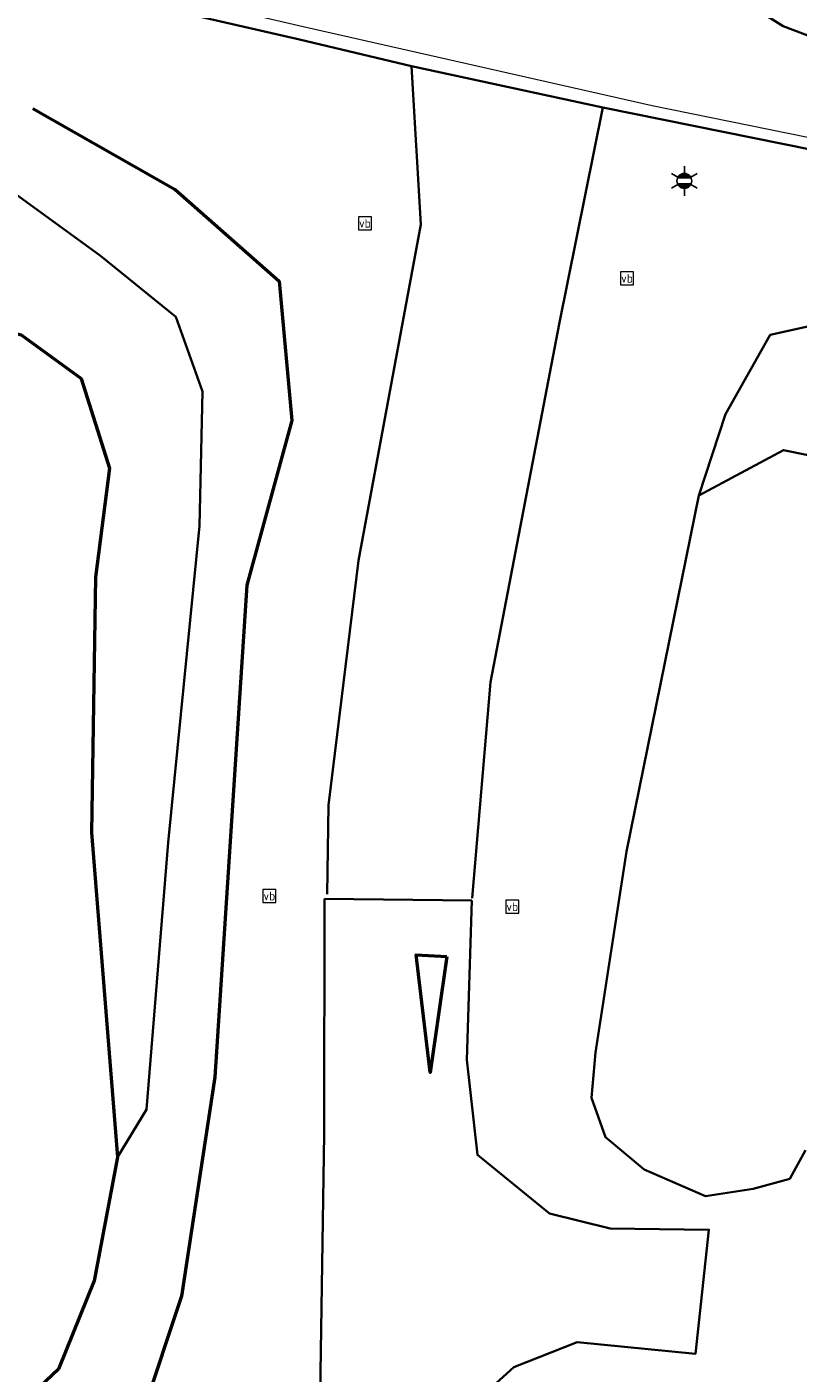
# Model space of a CAD drawing. Header units: metres. Extents: x 158280 to 158599, y 577506 to 577664.
# Tile 5 of 13: x 158479 to 158506, y 577530 to 577576. Entities that reach past the tile are written whole.
import ezdxf
from ezdxf.enums import TextEntityAlignment as Align

# ---------------------------------------------------------------- set-up
doc = ezdxf.new("R2010")
doc.units = ezdxf.units.M
for name, color, linetype, lineweight in [('N-ME-GW-GRONDWERKLIJN_KRUIN-G', 252, 'Continuous', 50), ('N-ME-GW-GRONDWERKLIJN_TEEN-G', 252, 'Continuous', 50), ('N-ME-GW-TALUD-G', 252, 'Continuous', 35), ('N-ME-GW-WATERGANG_INSTEEK-G', 252, 'Continuous', 35), ('N-ME-IE-MEUBILAIR_WEGMEUBILAIR-S', 252, 'Continuous', 25), ('N-ME-IE-MEUBILAIR_WEGMEUBILAIR_LICHTMAST-S', 252, 'Continuous', 25), ('N-ME-VH-KANTVERHARDING-G', 252, 'Continuous', 35), ('N-ME-VH-VERHARDING-G', 252, 'Continuous', 35), ('N-XX-VW-MARKERING_VERDRIJFSTREEP-G', 252, 'Continuous', 35), ('R-ME-VW-MARKERING-GD', 252, 'Continuous', 50), ('R-ME-VW-MARKERING_LANGS_STREEP_DOORGETROKKEN-GD', 252, 'Continuous', 18)]:
    doc.layers.add(name, color=color, linetype=linetype, lineweight=lineweight)
doc.styles.add('NLCS-ISO', font='NLCS-ISO.ttf', dxfattribs={"height": 1.8})

# ---------------------------------------------------------------- blocks, each defined once
blk = doc.blocks.new('SIE-WEG_VERKEERSBORD-SO')
at = {"color": 0, "linetype": 'ByBlock', "lineweight": 18}
blk.add_lwpolyline([(-1.125, -1.125), (1.125, -1.125), (1.125, 1.125), (-1.125, 1.125)], close=True, dxfattribs=at)
at = {"color": 0, "linetype": 'ByBlock', "lineweight": 18, "style": 'NLCS-ISO'}
blk.add_text('vb', height=1.5, dxfattribs=at).set_placement((0, 0), align=Align.MIDDLE_CENTER)
blk = doc.blocks.new('N-SIE-WEG_LICHTMAST-SO')
h = blk.add_hatch(color=256)
h.paths.add_polyline_path([(1.16, 0.5, 0.658505), (-1.16, 0.5)])
h.paths.add_polyline_path([(-1.16, -0.5, 0.658505), (1.16, -0.5)])
at = {"flags": 128}
for points in [[(0, 1.27), (0, 2.53)], [(-2.19, 1.27), (-1.1, 0.63)], [(-1.16, 0.5), (1.16, 0.5)], [(1.1, 0.63), (2.19, 1.27)], [(-2.19, -1.27), (-1.1, -0.63)], [(-1.16, -0.5), (1.16, -0.5)], [(0, -1.27), (0, -2.53)], [(2.19, -1.27), (1.1, -0.63)]]:
    blk.add_lwpolyline(points, dxfattribs=at)
at = {"ltscale": 0.5}
blk.add_circle((0, 0), 1.27, dxfattribs=at)
at = {"style": 'NLCS-ISO'}
blk.add_attdef('TYPE', text='', height=1.8, dxfattribs=at).set_placement((0, 2.53), align=Align.BOTTOM_CENTER)

msp = doc.modelspace()

# ---------------------------------------------------------------- linework, layer by layer
at = {"layer": 'N-ME-GW-GRONDWERKLIJN_KRUIN-G'}
msp.add_polyline3d([(158479.635, 577573.079, 2.187), (158484.511, 577570.299, 2.016), (158488.07, 577567.166, 1.961), (158488.506, 577562.394, 1.873), (158486.964, 577556.751, 1.7), (158485.86, 577539.893, 1.432), (158484.72, 577532.394, 1.174), (158483.402, 577528.414, 0.964)], dxfattribs=at)
at = {"layer": 'N-ME-GW-GRONDWERKLIJN_TEEN-G'}
msp.add_polyline3d([(158476.957, 577565.944, 0.165), (158479.229, 577565.32, 0.177), (158481.288, 577563.828, 0.187), (158482.263, 577560.758, 0.241), (158481.782, 577557.027, 0.17), (158481.636, 577548.277, 0.391), (158482.531, 577537.155, 0.475), (158481.731, 577532.917, 0.412), (158480.512, 577529.901, 0.381), (158478.615, 577528.104, 0.293), (158477.51, 577527.392, 0.244), (158477.143, 577526.137, 0.259), (158478.571, 577521.033, 0.416), (158481.252, 577514.839, 0.464), (158483.047, 577510.732, 0.476), (158485.041, 577508.081, 0.571)], dxfattribs=at)
at = {"layer": 'N-ME-GW-TALUD-G'}
for points in [[(158475.959, 577574.528, 2.482), (158475.958, 577573.876, 2.025), (158475.795, 577572.924, 1.985), (158476.305, 577572.129, 1.723), (158477.63, 577571.168, 1.621), (158481.95, 577568.032, 1.269), (158484.527, 577565.947, 1.2), (158485.447, 577563.38, 1.242), (158485.343, 577558.787, 1.195), (158484.265, 577547.932, 1.085), (158483.529, 577538.786, 0.788), (158482.531, 577537.155, 0.475)], [(158502.432, 577559.82, 1.618), (158503.348, 577562.608, 1.654), (158504.881, 577565.324, 1.603), (158508.114, 577566.05, 1.624), (158512.4, 577564.914, 1.549), (158530.332, 577559.311, 1.02), (158547.719, 577554.512, 0.818), (158559.553, 577550.147, 0.769), (158578.04, 577545.063, 0.804), (158591.633, 577542.243, 0.801)]]:
    msp.add_polyline3d(points, dxfattribs=at)
at = {"layer": 'N-ME-GW-WATERGANG_INSTEEK-G'}
msp.add_polyline3d([(158506.089, 577537.401, 0.221), (158505.547, 577536.414, 0.399), (158504.299, 577536.07, 0.473), (158502.66, 577535.822, 0.674), (158500.56, 577536.736, 0.905), (158499.239, 577537.847, 0.999), (158498.763, 577539.196, 1.172), (158498.892, 577540.743, 1.157), (158499.96, 577547.626, 1.319), (158502.432, 577559.82, 1.618), (158505.336, 577561.377, 0.719), (158506.969, 577561.049, 0.399)], dxfattribs=at)
at = {"layer": 'N-ME-VH-KANTVERHARDING-G'}
for points in [[(158313.741, 577607.421, 5.549), (158331.13, 577606.866, 5.201), (158349.064, 577605.47, 4.888), (158366.424, 577603.321, 4.571), (158389.547, 577599.032, 4.131), (158414.15, 577593.421, 3.606), (158435.585, 577588.285, 3.187), (158453.914, 577583.918, 2.89), (158471.795, 577579.446, 2.661), (158471.981, 577579.129, 2.646), (158471.936, 577578.648, 2.64), (158471.242, 577575.684, 2.495), (158475.885, 577574.641, 2.446), (158476.632, 577578.233, 2.555), (158488.761, 577575.442, 2.191), (158492.602, 577574.526, 2.133), (158492.914, 577569.107, 2.083), (158490.782, 577557.594, 1.97), (158489.751, 577549.218, 1.809), (158489.714, 577546.164, 1.736)], [(158494.68, 577546.028, 1.722), (158495.302, 577553.423, 1.927), (158497.653, 577565.695, 2.061), (158499.15, 577573.114, 2.053), (158524.938, 577567.899, 1.721), (158542.437, 577564.992, 1.538), (158560.865, 577561.488, 1.402), (158580.545, 577556.847, 1.347), (158596.006, 577553.17, 1.374)], [(158487.495, 577505.737, 0.766), (158488.595, 577516.42, 1.04), (158489.093, 577522.342, 1.22), (158479.712, 577521.935, 0.688), (158479.535, 577526.207, 0.686), (158489.442, 577526.81, 1.323), (158489.609, 577537.946, 1.604), (158489.618, 577546.009, 1.737)], [(158494.662, 577545.948, 1.725), (158494.491, 577540.496, 1.638), (158494.854, 577537.235, 1.582), (158497.317, 577535.231, 1.369), (158499.396, 577534.714, 1.16), (158502.778, 577534.674, 0.845), (158502.318, 577530.419, 0.774), (158498.267, 577530.817, 1.131), (158496.097, 577529.96, 1.317), (158494.532, 577528.542, 1.38), (158493.635, 577517.815, 1.083), (158492.8, 577507.772, 0.818)]]:
    msp.add_polyline3d(points, dxfattribs=at)
at = {"layer": 'N-ME-VH-VERHARDING-G'}
for points in [[(158492.602, 577574.526, 2.133), (158499.15, 577573.114, 2.053)], [(158489.618, 577546.009, 1.737), (158494.662, 577545.948, 1.725)]]:
    msp.add_polyline3d(points, dxfattribs=at)
at = {"layer": 'N-XX-VW-MARKERING_VERDRIJFSTREEP-G'}
msp.add_polyline3d([(158555.328, 577566.242, 1.532), (158543.368, 577568.377, 1.615), (158525.531, 577571.406, 1.766), (158507.976, 577574.896, 1.968), (158505.32, 577575.903, 2.036), (158502.768, 577577.504, 2.097), (158501.15, 577579.433, 2.113), (158508.414, 577577.762, 2.01), (158525.797, 577573.585, 1.781), (158543.529, 577569.352, 1.613), (158555.367, 577566.509, 1.532), (158563.033, 577564.686, 1.497), (158555.328, 577566.242, 1.532)], dxfattribs=at)
at = {"layer": 'R-ME-VW-MARKERING-GD'}
msp.add_polyline3d([(158493.807, 577544.037, 1.739), (158493.239, 577540.054, 1.68), (158492.755, 577544.087, 1.76)], close=True, dxfattribs=at)
at = {"layer": 'R-ME-VW-MARKERING_LANGS_STREEP_DOORGETROKKEN-GD'}
msp.add_polyline3d([(158313.703, 577607.869, 5.572), (158331.266, 577607.247, 5.223), (158349.048, 577605.749, 4.898), (158366.474, 577603.564, 4.585), (158389.572, 577599.387, 4.136), (158414.239, 577593.768, 3.605), (158435.73, 577588.646, 3.188), (158454.026, 577584.236, 2.901), (158475.295, 577579.053, 2.6), (158488.887, 577575.886, 2.201), (158500.84, 577573.18, 2.027), (158524.961, 577568.276, 1.723), (158542.508, 577565.278, 1.554), (158560.949, 577561.8, 1.41), (158580.648, 577557.153, 1.367), (158596.049, 577553.556, 1.377)], dxfattribs=at)

# ---------------------------------------------------------------- block references
at = {"layer": 'N-ME-IE-MEUBILAIR_WEGMEUBILAIR-S', "xscale": 0.2, "yscale": 0.2, "zscale": 0.2}
for p in [(158491.003, 577569.147, 2.347), (158499.976, 577567.261, 2.717), (158487.731, 577546.104, 1.964), (158496.048, 577545.736, 2.174)]:
    msp.add_blockref('SIE-WEG_VERKEERSBORD-SO', p, dxfattribs=at)
at = {"layer": 'N-ME-IE-MEUBILAIR_WEGMEUBILAIR_LICHTMAST-S', "xscale": 0.2, "yscale": 0.2, "zscale": 0.2}
msp.add_blockref('N-SIE-WEG_LICHTMAST-SO', (158501.94, 577570.598, 2), dxfattribs=at)

doc.saveas('drawing.dxf')
